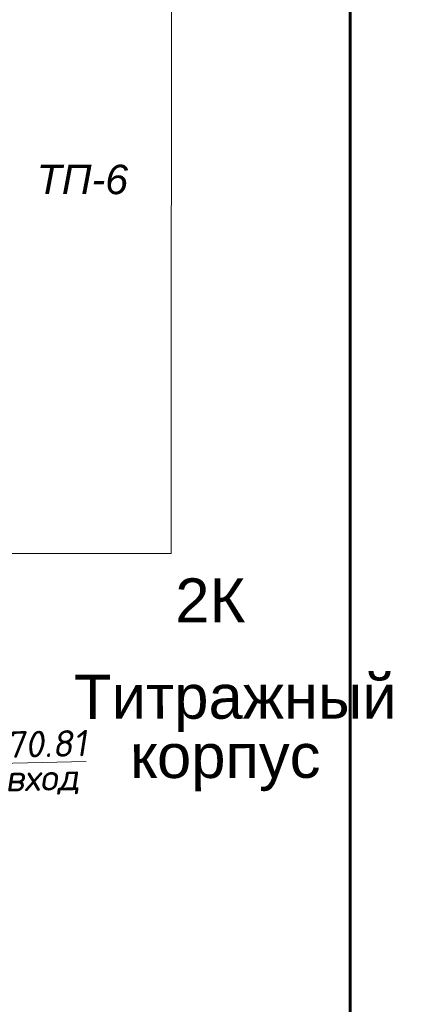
# Model space of a CAD drawing. Header units: millimetres. Extents: x 523209 to 536718, y -48289 to -47398.
# Tile 36 of 116: x 529544 to 529569, y -47813 to -47746. Entities that reach past the tile are written whole.
import ezdxf
from ezdxf.enums import TextEntityAlignment as Align

# ---------------------------------------------------------------- set-up
doc = ezdxf.new("R2010")
doc.units = ezdxf.units.MM
for name, color, linetype, lineweight in [('OTMETKI', 7, 'Continuous', 13), ('TOPOGRAFIA', 7, 'Continuous', 13), ('ZDANIA', 7, 'Continuous', 15)]:
    doc.layers.add(name, color=color, linetype=linetype, lineweight=lineweight)
doc.styles.add('SIMPLEX', font='arial.ttf')
doc.styles.add('SIMPLEX_K', font='ariali.ttf')
doc.styles.add('Standard_k', font='simplex.shx', dxfattribs={"oblique": 10})

msp = doc.modelspace()

# ---------------------------------------------------------------- linework, layer by layer
at = {"linetype": 'ByBlock', "const_width": 0.2, "flags": 128}
msp.add_lwpolyline([(529408.8382799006, -48054.55209659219), (529566.0225502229, -48054.55209659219), (529566.0225502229, -47722.5817444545), (529408.8382799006, -47722.5817444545), (529408.8382799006, -48054.55209659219)], dxfattribs=at)
at = {"layer": 'TOPOGRAFIA', "flags": 128}
msp.add_lwpolyline([(529540.457038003, -47782.69979720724), (529553.837032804, -47782.708137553), (529553.8665746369, -47735.31566938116), (529540.5608204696, -47735.30737531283)], dxfattribs=at)

# ---------------------------------------------------------------- texts
at = {"layer": 'OTMETKI', "style": 'Standard_k', "oblique": 10}
for s, p in [('170.46', (529536.1562508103, -47777.93166460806)), ('%%u170.81', (529541.6340650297, -47794.8304589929)), ('вход', (529542.5224035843, -47797.09862191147)), ('170.70', (529536.1872642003, -47800.14373529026))]:
    msp.add_text(s, height=1.800017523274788, rotation=1.173488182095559, dxfattribs=at).set_placement(p, align=Align.TOP_LEFT)
at = {"layer": 'ZDANIA', "lineweight": 13}
for s, height, rotation, style, p in [('ТП-6', 2.00001947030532, 359.9141877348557, 'SIMPLEX_K', (529547.8024794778, -47757.25488943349)), ('Титражный', 3.00002920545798, 0.05326576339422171, 'SIMPLEX', (529558.2045396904, -47792.44250728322)), ('корпус', 3.00002920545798, 0.05326576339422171, 'SIMPLEX', (529557.5190334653, -47796.47259487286))]:
    msp.add_text(s, height=height, rotation=rotation, dxfattribs=dict(at, style=style)).set_placement(p, align=Align.MIDDLE_CENTER)
at = {"layer": 'ZDANIA', "lineweight": 13, "style": 'SIMPLEX'}
msp.add_text('2К', height=3.00002920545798, rotation=0.05326576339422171, dxfattribs=at).set_placement((529556.5038495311, -47785.87136572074), align=Align.MIDDLE)

doc.saveas('drawing.dxf')
